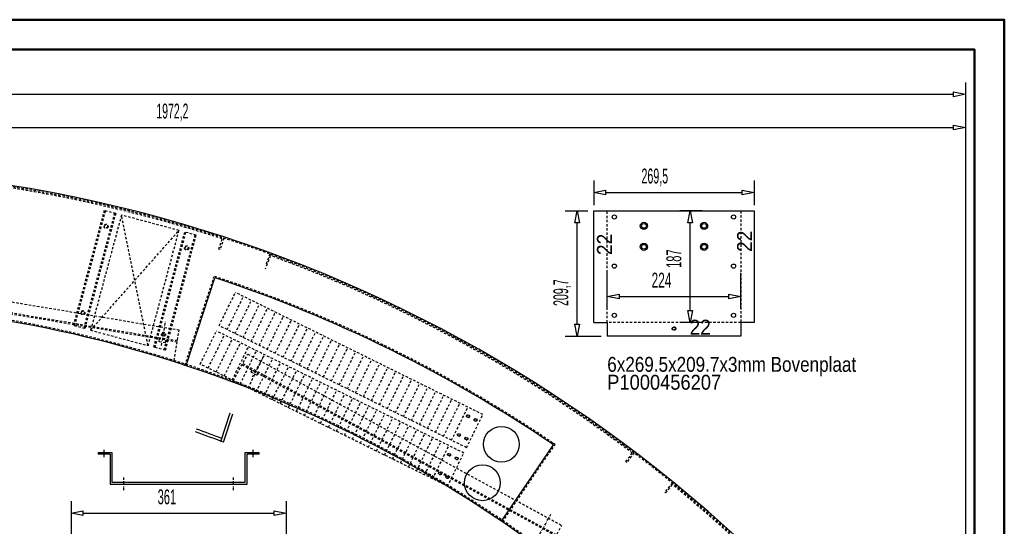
# Model space of a CAD drawing. Extents: x -12664 to -8584, y 4186 to 7036.
# Tile 35 of 35: x -10237 to -8584, y 6186 to 7036. Entities that reach past the tile are written whole.
import ezdxf
from ezdxf.enums import TextEntityAlignment as Align

# ---------------------------------------------------------------- set-up
doc = ezdxf.new("R2010")
doc.units = 0
doc.header["$MEASUREMENT"] = 0
doc.linetypes.add('DASHDOT', pattern=[8.5, 4, -2, 0.5, -2])
doc.linetypes.add('HIDDEN', pattern=[7, 4, -3])
doc.layers.get('0').update_dxf_attribs({"linetype": 'CONTINUOUS'})
for name, color, linetype in [('DIM49', 4, 'CONTINUOUS'), ('LE_GREEN', 3, 'CONTINUOUS'), ('LE_HIDDEN', 7, 'CONTINUOUS'), ('LE_MIDDLE', 7, 'CONTINUOUS'), ('TXT_ALL', 7, 'CONTINUOUS'), ('TXT_DIM49', 2, 'CONTINUOUS')]:
    doc.layers.add(name, color=color, linetype=linetype)
doc.layers.add('LE_ALL', color=7, linetype='CONTINUOUS', lineweight=50)

# ---------------------------------------------------------------- blocks, each defined once
blk = doc.blocks.new('_D1', base_point=(-12593.8, 5711.1))
at = {"layer": 'DIM49', "color": 1}
for p, q in [((-8649.3, 6931.1), (-8649.3, 5721.1)), ((-12573.8, 6911.1), (-8669.3, 6911.1)), ((-8669.3, 6907.1), (-8669.3, 6915.1)), ((-8669.3, 6915.1), (-8649.3, 6911.1)), ((-8649.3, 6911.1), (-8669.3, 6907.1))]:
    blk.add_line(p, q, dxfattribs=at)
blk = doc.blocks.new('_D2', base_point=(-10621.5, 6787.5))
at = {"layer": 'DIM49', "color": 1}
for p, q in [((-8649.3, 6875.5), (-8649.3, 5721.1)), ((-8669.3, 6851.5), (-8669.3, 6859.5)), ((-8669.3, 6859.5), (-8649.3, 6855.5)), ((-10601.5, 6855.5), (-8669.3, 6855.5)), ((-8649.3, 6855.5), (-8669.3, 6851.5))]:
    blk.add_line(p, q, dxfattribs=at)
at = {"layer": 'TXT_DIM49', "width": 0.526}
blk.add_text('1972,2', height=25, rotation=0, dxfattribs=at).set_placement((-9980.6, 6870.5), align=Align.CENTER)
blk = doc.blocks.new('_D36', base_point=(-10150.7, 6123.9))
at = {"layer": 'DIM49', "color": 1}
for p, q in [((-10150.7, 6228.2), (-10150.7, 6133.9)), ((-9789.7, 6228.2), (-9789.7, 6133.9)), ((-10150.7, 6208.2), (-10130.7, 6212.2)), ((-10130.7, 6204.2), (-10150.7, 6208.2)), ((-10130.7, 6212.2), (-10130.7, 6204.2)), ((-10130.7, 6208.2), (-9809.7, 6208.2)), ((-9809.7, 6204.2), (-9809.7, 6212.2)), ((-9809.7, 6212.2), (-9789.7, 6208.2)), ((-9789.7, 6208.2), (-9809.7, 6204.2))]:
    blk.add_line(p, q, dxfattribs=at)
at = {"layer": 'TXT_DIM49', "width": 0.557}
blk.add_text('361', height=25, dxfattribs=at).set_placement((-9989.8, 6223.2), align=Align.CENTER)
blk = doc.blocks.new('_D47', base_point=(-9250.7, 6621.8))
at = {"layer": 'DIM49', "color": 1}
for p, q in [((-9250.7, 6551.8), (-9250.7, 6611.8)), ((-9026.7, 6551.8), (-9026.7, 6611.8)), ((-9250.7, 6571.8), (-9230.7, 6575.8)), ((-9230.7, 6567.8), (-9250.7, 6571.8)), ((-9230.7, 6575.8), (-9230.7, 6567.8)), ((-9230.7, 6571.8), (-9046.7, 6571.8)), ((-9046.7, 6567.8), (-9046.7, 6575.8)), ((-9046.7, 6575.8), (-9026.7, 6571.8)), ((-9026.7, 6571.8), (-9046.7, 6567.8))]:
    blk.add_line(p, q, dxfattribs=at)
at = {"layer": 'TXT_DIM49', "width": 0.596}
blk.add_text('224', height=25, rotation=360, dxfattribs=at).set_placement((-9159.7, 6586.8), align=Align.CENTER)
blk = doc.blocks.new('_D48', base_point=(-9138.7, 6528.3))
at = {"layer": 'DIM49', "color": 1}
for p, q in [((-9091.6, 6715.3), (-9128.7, 6715.3)), ((-9115.6, 6695.3), (-9111.6, 6715.3)), ((-9111.6, 6715.3), (-9107.6, 6695.3)), ((-9107.6, 6695.3), (-9115.6, 6695.3)), ((-9111.6, 6548.3), (-9111.6, 6695.3)), ((-9111.6, 6528.3), (-9115.6, 6548.3)), ((-9115.6, 6548.3), (-9107.6, 6548.3)), ((-9107.6, 6548.3), (-9111.6, 6528.3)), ((-9091.6, 6528.3), (-9128.7, 6528.3))]:
    blk.add_line(p, q, dxfattribs=at)
at = {"layer": 'TXT_DIM49', "width": 0.557}
blk.add_text('187', height=25, rotation=90, dxfattribs=at).set_placement((-9126.6, 6635.3), align=Align.CENTER)
blk = doc.blocks.new('_D49', base_point=(-9273.5, 6715.3))
at = {"layer": 'DIM49', "color": 1}
for p, q in [((-9273.5, 6766.5), (-9273.5, 6725.3)), ((-9004, 6766.5), (-9004, 6725.3)), ((-9273.5, 6746.5), (-9253.5, 6750.5)), ((-9253.5, 6742.5), (-9273.5, 6746.5)), ((-9253.5, 6750.5), (-9253.5, 6742.5)), ((-9253.5, 6746.5), (-9024, 6746.5)), ((-9024, 6742.5), (-9024, 6750.5)), ((-9024, 6750.5), (-9004, 6746.5)), ((-9004, 6746.5), (-9024, 6742.5))]:
    blk.add_line(p, q, dxfattribs=at)
at = {"layer": 'TXT_DIM49', "width": 0.535}
blk.add_text('269,5', height=25, rotation=360, dxfattribs=at).set_placement((-9170.9, 6761.5), align=Align.CENTER)
blk = doc.blocks.new('_D50', base_point=(-9273.5, 6715.3))
at = {"layer": 'DIM49', "color": 1}
for p, q in [((-9321.2, 6715.3), (-9283.5, 6715.3)), ((-9305.2, 6695.3), (-9301.2, 6715.3)), ((-9301.2, 6715.3), (-9297.2, 6695.3)), ((-9297.2, 6695.3), (-9305.2, 6695.3)), ((-9301.2, 6525.5), (-9301.2, 6695.3)), ((-9301.2, 6505.5), (-9305.2, 6525.5)), ((-9305.2, 6525.5), (-9297.2, 6525.5)), ((-9297.2, 6525.5), (-9301.2, 6505.5)), ((-9321.2, 6505.5), (-9260.7, 6505.5))]:
    blk.add_line(p, q, dxfattribs=at)
at = {"layer": 'TXT_DIM49', "width": 0.535}
blk.add_text('209,7', height=25, rotation=90, dxfattribs=at).set_placement((-9316.2, 6578.3), align=Align.CENTER)

msp = doc.modelspace()

# ---------------------------------------------------------------- linework, layer by layer
for p, q in [((-9957.6, 6455.9), (-9909.1, 6603.1)), ((-9899.5, 6328.8), (-9883.8, 6376.6)), ((-9894.8, 6327.2), (-9879.1, 6374.8)), ((-9428.4, 6194.9), (-9341.2, 6323)), ((-10105.2, 6310.2), (-10082.2, 6310.2)), ((-10105.2, 6310.2), (-10105.2, 6307.2)), ((-10085.2, 6307.2), (-10105.2, 6307.2)), ((-10085.2, 6307.2), (-10085.2, 6257.2)), ((-10082.2, 6310.2), (-10082.2, 6260.2)), ((-9858.2, 6310.2), (-9835.2, 6310.2)), ((-9858.2, 6260.2), (-9858.2, 6310.2)), ((-9855.2, 6257.2), (-9855.2, 6307.2)), ((-9835.2, 6307.2), (-9855.2, 6307.2)), ((-9835.2, 6307.2), (-9835.2, 6310.2)), ((-10085.2, 6257.2), (-9855.2, 6257.2)), ((-10082.2, 6260.2), (-9858.2, 6260.2))]:
    msp.add_line(p, q)
for centre, radius in [((-9189.2, 6690.3), 6), ((-9088.2, 6690.3), 6), ((-9189.2, 6655.3), 6), ((-9088.2, 6655.3), 6), ((-9484.3, 6371), 2.1), ((-9471.8, 6364.8), 2.1), ((-9428.4, 6323.9), 30), ((-9499.8, 6339.6), 2.1), ((-9487.2, 6333.4), 2.1), ((-9516.2, 6306.4), 2.1), ((-9503.6, 6300.2), 2.1), ((-9460.2, 6259.3), 30), ((-9531.6, 6275), 2.1), ((-9519.1, 6268.8), 2.1)]:
    msp.add_circle(centre, radius)
for radius, start, end in [(2345, 32.75, 147.25), (2275, 55.75, 71.75), (2120, 50.75, 90), (2025, 69.061, 70.3351), (2020, 68.9124, 70.3316)]:
    msp.add_arc((-10621.5, 4442.5), radius, start, end)
at = {"layer": 'LE_ALL', "color": 10}
for points in [[(-12664.3, 4186.2), (-8584.3, 4186.2), (-8584.3, 7036.2), (-12664.3, 7036.2), (-12664.3, 4186.2)], [(-12614.3, 4236.2), (-8634.3, 4236.2), (-8634.3, 6986.2), (-12614.3, 6986.2), (-12614.3, 4236.2)]]:
    msp.add_lwpolyline(points, dxfattribs=at)
at = {"layer": 'LE_GREEN'}
for p, q in [((-9273.5, 6715.3), (-9004, 6715.3)), ((-9273.5, 6528.3), (-9273.5, 6715.3)), ((-9004, 6715.3), (-9004, 6528.3)), ((-9026.7, 6505.5), (-9250.7, 6505.5))]:
    msp.add_line(p, q, dxfattribs=at)
for points in [[(-9273.5, 6528.3), (-9250.7, 6528.3), (-9250.7, 6505.5)], [(-9004, 6528.3), (-9026.7, 6528.3), (-9026.7, 6505.5)]]:
    msp.add_lwpolyline(points, dxfattribs=at)
for centre, radius in [((-9238.7, 6705.3), 3.5), ((-9189.2, 6690.3), 4), ((-9088.2, 6690.3), 4), ((-9038.7, 6705.3), 3.5), ((-9189.2, 6655.3), 4), ((-9088.2, 6655.3), 4), ((-9238.7, 6622.8), 3.5), ((-9038.7, 6622.8), 3.5), ((-9238.7, 6540.3), 3.5), ((-9038.7, 6540.3), 3.5), ((-9138.7, 6518), 2.5)]:
    msp.add_circle(centre, radius, dxfattribs=at)
at = {"layer": 'LE_HIDDEN', "color": 1, "linetype": 'HIDDEN'}
for p, q in [((-10095.1, 6716.2), (-10146.9, 6523.1)), ((-10093.2, 6715.7), (-10144.9, 6522.5)), ((-10077.7, 6711.6), (-10129.5, 6518.4)), ((-10075.8, 6711.1), (-10127.6, 6517.9)), ((-10075.8, 6711.1), (-10095.1, 6716.2)), ((-9250.7, 6528.3), (-9250.7, 6715.3)), ((-9026.7, 6715.3), (-9026.7, 6528.3)), ((-9969.5, 6682.6), (-10066.1, 6708.5)), ((-10117.9, 6515.3), (-9969.5, 6682.6)), ((-10021.3, 6489.4), (-9969.5, 6682.6)), ((-10011.7, 6486.8), (-9959.9, 6680)), ((-10009.7, 6486.3), (-9958, 6679.5)), ((-9940.6, 6674.8), (-9959.9, 6680)), ((-9933.6, 6680.2), (-9933.1, 6682.1)), ((-9914.7, 6676.3), (-9914, 6678.2)), ((-9913.7, 6676), (-9913.1, 6677.9)), ((-9994.3, 6482.2), (-9942.5, 6675.4)), ((-9992.3, 6481.6), (-9940.6, 6674.8)), ((-9902.5, 6651.4), (-9896.9, 6668.5)), ((-9894.4, 6669.8), (-9900.6, 6650.8)), ((-9900.6, 6650.8), (-9902.5, 6651.4)), ((-9817.1, 6643.1), (-9824, 6624.3)), ((-9822.1, 6623.6), (-9815.9, 6640.5)), ((-9798.1, 6636.1), (-9797.4, 6637.9)), ((-9797.2, 6635.7), (-9796.5, 6637.6)), ((-9779.9, 6627), (-9779.2, 6628.8)), ((-9825.7, 6619.6), (-9823.8, 6618.9)), ((-9824, 6624.3), (-9822.1, 6623.6)), ((-9972.5, 6495.4), (-10564.2, 6594.8)), ((-9972.2, 6497.3), (-10563.9, 6596.7)), ((-9959.5, 6456.5), (-9910.4, 6605.6)), ((-9902.2, 6523), (-9874.8, 6578.6)), ((-9459.5, 6373.8), (-9874.8, 6578.6)), ((-9888.7, 6516.4), (-9861.3, 6572)), ((-9875.3, 6509.7), (-9847.9, 6565.3)), ((-9861.8, 6503.1), (-9834.4, 6558.7)), ((-9848.4, 6496.5), (-9820.9, 6552.1)), ((-9834.9, 6489.8), (-9807.5, 6545.4)), ((-9821.5, 6483.2), (-9794, 6538.8)), ((-9808, 6476.6), (-9780.6, 6532.2)), ((-9026.7, 6528.3), (-9250.7, 6528.3)), ((-10127.6, 6517.9), (-10146.9, 6523.1)), ((-10117.9, 6515.3), (-10021.3, 6489.4)), ((-9934, 6458.4), (-9906.6, 6514)), ((-9491.4, 6309.2), (-9906.6, 6514)), ((-9486.9, 6318.2), (-9902.2, 6523)), ((-9794.6, 6469.9), (-9767.1, 6525.5)), ((-9781.1, 6463.3), (-9753.7, 6518.9)), ((-9767.6, 6456.7), (-9740.2, 6512.3)), ((-9920.6, 6451.8), (-9893.2, 6507.4)), ((-9907.1, 6445.2), (-9879.7, 6500.8)), ((-9754.2, 6450), (-9726.8, 6505.6)), ((-9740.7, 6443.4), (-9713.3, 6499)), ((-9992.3, 6481.6), (-10011.7, 6486.8)), ((-9893.7, 6438.5), (-9866.2, 6494.1)), ((-9880.2, 6431.9), (-9852.8, 6487.5)), ((-9866.8, 6425.2), (-9839.3, 6480.9)), ((-9727.3, 6436.7), (-9699.9, 6492.4)), ((-9713.8, 6430.1), (-9686.4, 6485.7)), ((-9700.4, 6423.5), (-9673, 6479.1)), ((-9878.5, 6430.2), (-9853.9, 6475.2)), ((-9853.9, 6475.2), (-9327.2, 6187.8)), ((-9853.3, 6418.6), (-9825.9, 6474.2)), ((-9839.9, 6412), (-9812.4, 6467.6)), ((-9686.9, 6416.8), (-9659.5, 6472.5)), ((-9673.5, 6410.2), (-9646.1, 6465.8)), ((-9518.8, 6253.6), (-9934, 6458.4)), ((-9863.5, 6457.7), (-9336.8, 6170.2)), ((-9862.5, 6459.4), (-9335.9, 6172)), ((-9826.4, 6405.3), (-9799, 6461)), ((-9812.9, 6398.7), (-9785.5, 6454.3)), ((-9799.5, 6392.1), (-9772.1, 6447.7)), ((-9660, 6403.6), (-9632.6, 6459.2)), ((-9646.6, 6396.9), (-9619.1, 6452.5)), ((-9633.1, 6390.3), (-9605.7, 6445.9)), ((-9786, 6385.4), (-9758.6, 6441)), ((-9772.6, 6378.8), (-9745.2, 6434.4)), ((-9619.7, 6383.7), (-9592.2, 6439.3)), ((-9606.2, 6377), (-9578.8, 6432.6)), ((-9759.1, 6372.2), (-9731.7, 6427.8)), ((-9745.7, 6365.5), (-9718.3, 6421.1)), ((-9732.2, 6358.9), (-9704.8, 6414.5)), ((-9592.8, 6370.4), (-9565.3, 6426)), ((-9579.3, 6363.8), (-9551.9, 6419.4)), ((-9565.9, 6357.1), (-9538.4, 6412.7)), ((-9718.8, 6352.3), (-9691.4, 6407.9)), ((-9705.3, 6345.6), (-9677.9, 6401.2)), ((-9552.4, 6350.5), (-9525, 6406.1)), ((-9538.9, 6343.9), (-9511.5, 6399.5)), ((-9691.9, 6339), (-9664.4, 6394.6)), ((-9678.4, 6332.4), (-9651, 6388)), ((-9665, 6325.7), (-9637.5, 6381.3)), ((-9525.5, 6337.2), (-9498.1, 6392.8)), ((-9512, 6330.6), (-9484.6, 6386.2)), ((-9651.5, 6319.1), (-9624.1, 6374.7)), ((-9638.1, 6312.5), (-9610.6, 6368.1)), ((-9486.9, 6318.2), (-9459.5, 6373.8)), ((-9624.6, 6305.8), (-9597.2, 6361.4)), ((-9611.2, 6299.2), (-9583.7, 6354.8)), ((-9597.7, 6292.6), (-9570.3, 6348.2)), ((-9584.2, 6285.9), (-9556.8, 6341.5)), ((-9570.8, 6279.3), (-9543.4, 6334.9)), ((-9239.6, 6332.1), (-9238.5, 6333.7)), ((-9557.3, 6272.7), (-9529.9, 6328.3)), ((-9543.9, 6266), (-9516.5, 6321.6)), ((-9426.7, 6193.8), (-9338.4, 6323.5)), ((-9222.9, 6322.3), (-9221.8, 6323.9)), ((-9222.1, 6321.7), (-9221, 6323.3)), ((-9518.8, 6253.6), (-9491.4, 6309.2)), ((-9219.6, 6294.8), (-9208.7, 6309.1)), ((-9205.9, 6309.5), (-9218, 6293.6)), ((-9218, 6293.6), (-9219.6, 6294.8)), ((-9383.4, 6261), (-9382.8, 6261.8)), ((-9141.6, 6259), (-9154.3, 6243.5)), ((-9152.7, 6242.2), (-9141.4, 6256.2)), ((-9126, 6246.1), (-9124.7, 6247.7)), ((-9125.2, 6245.5), (-9123.9, 6247)), ((-9154.3, 6243.5), (-9152.7, 6242.2)), ((-9111.7, 6231.6), (-9110.4, 6233.1)), ((-9351.8, 6142.7), (-9327.2, 6187.8))]:
    msp.add_line(p, q, dxfattribs=at)
for points in [[(-10021.3, 6489.4), (-10066.1, 6708.5), (-10117.9, 6515.3)], [(-9977.7, 6464.5), (-9969.2, 6515.1), (-10560.9, 6614.5), (-10569.4, 6563.9)], [(-10002.6, 6500.4), (-10003.2, 6496.9)], [(-10002.8, 6496.3), (-9992.9, 6494.6), (-9992.3, 6495), (-9991.7, 6498.6)], [(-9839.1, 6439.7), (-9847.9, 6444.5), (-9848.1, 6445.2), (-9846.4, 6448.3)], [(-9836.7, 6443), (-9838.4, 6439.9)]]:
    msp.add_lwpolyline(points, dxfattribs=at)
msp.add_lwpolyline([(-9910.4, 6605.6, -0.069816), (-9342.5, 6326.3, -0.000549), (-9338.4, 6323.5)], format="xyb", dxfattribs=at)
for centre, radius in [((-10091.9, 6689.5), 3.5), ((-10091.9, 6689.5), 2.5), ((-9956.7, 6653.3), 3.5), ((-9956.7, 6653.3), 2.5), ((-10130.8, 6544.6), 3.5), ((-10130.8, 6544.6), 2.5), ((-9995.5, 6508.4), 3.5), ((-9138.7, 6518), 3), ((-9995.5, 6508.4), 2.5), ((-9484.3, 6371), 2.5), ((-9471.8, 6364.8), 2.5), ((-9499.8, 6339.6), 2.5), ((-9487.2, 6333.4), 2.5), ((-9516.2, 6306.4), 2.5), ((-9503.6, 6300.2), 2.5), ((-9531.6, 6275), 2.5), ((-9519.1, 6268.8), 2.5)]:
    msp.add_circle(centre, radius, dxfattribs=at)
for radius, start, end in [(2343, 32.7989, 89.9511), (2341, 71.9689, 88.951), (2341, 52.8789, 69.871), (2122, 50.696, 89.946), (2341, 33.7989, 50.781)]:
    msp.add_arc((-10621.5, 4442.5), radius, start, end, dxfattribs=at)
at = {"layer": 'LE_MIDDLE', "color": 1, "linetype": 'DASHDOT'}
for p, q in [((-9998.8, 6489.6), (-9992.2, 6529.1)), ((-9846.3, 6436.9), (-9827.2, 6472)), ((-10095.2, 6302.2), (-10095.2, 6315.2)), ((-9845.2, 6302.2), (-9845.2, 6315.2)), ((-10062.2, 6247.2), (-10062.2, 6270.2)), ((-9878.2, 6247.2), (-9878.2, 6270.2)), ((-9363.6, 6173.4), (-9344.4, 6208.5))]:
    msp.add_line(p, q, dxfattribs=at)
for points in [[(-10003.2, 6496.9), (-10002.8, 6496.3)], [(-9838.4, 6439.9), (-9839.1, 6439.7)]]:
    msp.add_lwpolyline(points, dxfattribs=at)

# ---------------------------------------------------------------- block references
at = {"layer": 'DIM49'}
for name, p in [('_D1', (-12593.8, 5711.1)), ('_D2', (-10621.5, 6787.5)), ('_D49', (-9273.5, 6715.3)), ('_D50', (-9273.5, 6715.3)), ('_D48', (-9138.7, 6528.3)), ('_D47', (-9250.7, 6621.8)), ('_D36', (-10150.7, 6123.9))]:
    msp.add_blockref(name, p, dxfattribs=at)

# ---------------------------------------------------------------- texts
at = {"layer": 'TXT_ALL', "color": 4, "width": 0.961}
for p in [(-9007.8, 6646.6), (-9243, 6641.3)]:
    msp.add_text('22', height=25, rotation=90.0002, dxfattribs=at).set_placement(p)
at = {"layer": 'TXT_ALL', "color": 4}
for s, width, p in [('22', 0.961, (-9112.6, 6507.9)), ('6x269.5x209.7x3mm Bovenplaat', 0.858, (-9250.7, 6445.5)), ('P1000456207', 0.918, (-9250.7, 6415.5))]:
    msp.add_text(s, height=25, dxfattribs=dict(at, width=width)).set_placement(p)

doc.saveas('drawing.dxf')
